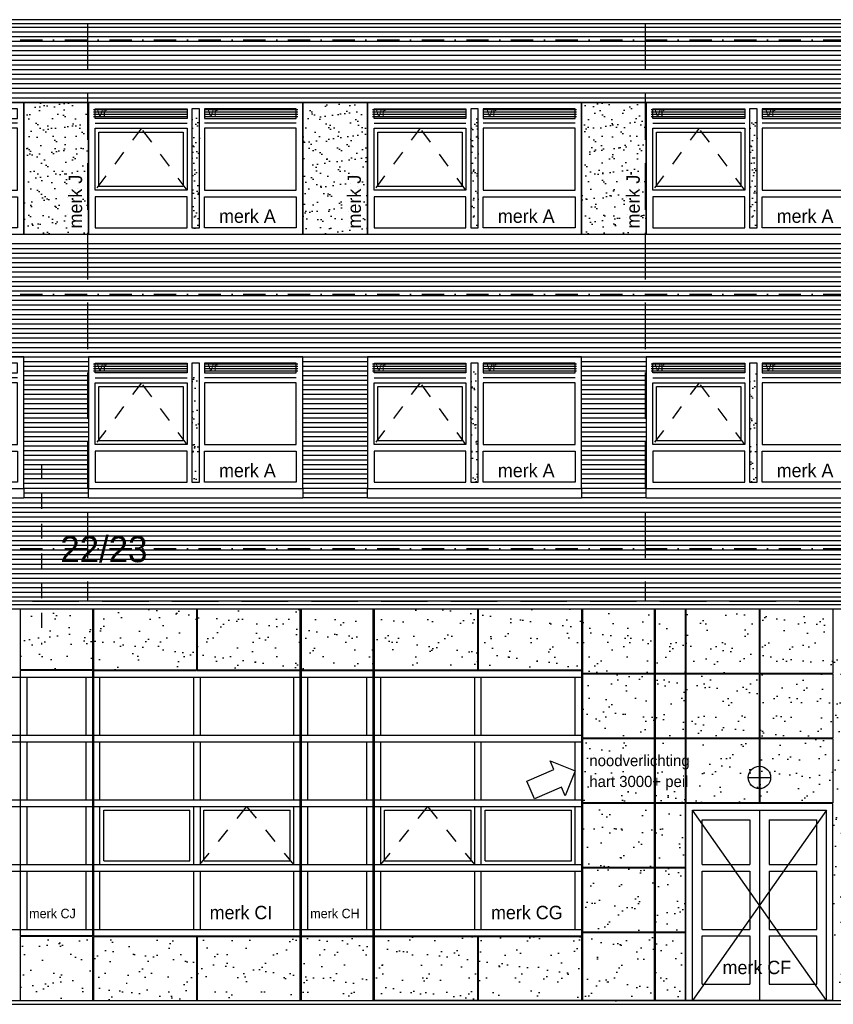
# Model space of a CAD drawing. Extents: x 0 to 140000, y 0 to 84100.
# Tile 22 of 36: x 70707 to 81650, y 43565 to 56804. Entities that reach past the tile are written whole.
import ezdxf
from ezdxf.enums import TextEntityAlignment as Align

# ---------------------------------------------------------------- set-up
doc = ezdxf.new("R2010")
doc.units = 0
doc.header["$LTSCALE"] = 100
doc.header["$MEASUREMENT"] = 0
for name, pattern in [('B0201', [50, 31.25, -6.25, 6.25, -6.25]), ('B0701', [9.375, 6.25, -3.125]), ('DASHDOTX2', [2, 1, -0.5, 0, -0.5]), ('TEGELS', [4, 2, -2])]:
    doc.linetypes.add(name, pattern=pattern)
doc.layers.get('0').update_dxf_attribs({"linetype": 'CONTINUOUS'})
for name, color, linetype in [('AA31----_BUITENKOZ', 7, 'CONTINUOUS'), ('AL$0A---_WIJZIGINGEN', 2, 'CONTINUOUS'), ('AL$7A---_STRAMIEN', 42, 'B0201'), ('AL11----_GRONDWERK', 4, 'CONTINUOUS'), ('AL21----_BUITENWAND', 2, 'CONTINUOUS'), ('AL31----_BUITENKOZ', 7, 'CONTINUOUS'), ('AL31----_BUITENKOZIJ', 7, 'CONTINUOUS'), ('AL47----_DAKAFW', 1, 'CONTINUOUS'), ('AT$0A---_WIJZIGINGEN', 7, 'CONTINUOUS'), ('AT$1A---_ALGEMEEN', 1, 'CONTINUOUS'), ('AT$1A---_TEKST', 2, 'CONTINUOUS'), ('DETAILS', 4, 'TEGELS'), ('DLLATATIE', 3, 'B0701'), ('NOODVERLICHTING', 2, 'CONTINUOUS'), ('VENTILATIE', 1, 'CONTINUOUS')]:
    doc.layers.add(name, color=color, linetype=linetype)
doc.styles.add('00_100', font='B-GBP.shx', dxfattribs={"height": 120})
doc.styles.add('01_100', font='B-GBP.shx', dxfattribs={"height": 180})
doc.styles.add('02_100', font='B-GBP.shx', dxfattribs={"height": 250})
doc.styles.add('03_100', font='B-GBP.shx', dxfattribs={"height": 350})
doc.styles.add('03_AT', font='B-GBP')
pattern_1 = [(37.5, (26230.87, -28493.82), (-7.6852, 235.0725), [0, -185.44, 0, -207.4, 0, -198.25]), (7.5, (26230.87, -28493.82), (215.9128, 344.3018), [0, -100.04, 0, -167.14, 0, -64.05]), (327.5, (26080.8, -28493.82), (379.9253, 0.6904), [0, -61, 0, -219.6, 0, -286.7]), (317.5, (26080.8, -28493.82), (366.7474, 107.0764), [0, -30.5, 0, -143.96, 0, -164.7])]
pattern_2 = [(37.5, (22480.87, -28493.82), (-7.6852, 235.0725), [0, -185.44, 0, -207.4, 0, -198.25]), (7.5, (22480.87, -28493.82), (215.9128, 344.3018), [0, -100.04, 0, -167.14, 0, -64.05]), (327.5, (22330.8, -28493.82), (379.9253, 0.6904), [0, -61, 0, -219.6, 0, -286.7]), (317.5, (22330.8, -28493.82), (366.7474, 107.0764), [0, -30.5, 0, -143.96, 0, -164.7])]
pattern_3 = [(37.5, (18730.87, -28493.82), (-7.6852, 235.0725), [0, -185.44, 0, -207.4, 0, -198.25]), (7.5, (18730.87, -28493.82), (215.9128, 344.3018), [0, -100.04, 0, -167.14, 0, -64.05]), (327.5, (18580.8, -28493.82), (379.9253, 0.6904), [0, -61, 0, -219.6, 0, -286.7]), (317.5, (18580.8, -28493.82), (366.7474, 107.0764), [0, -30.5, 0, -143.96, 0, -164.7])]
pattern_4 = [(37.5, (0, -1246.27), (-12.5987, 385.3648), [0, -304, 0, -340, 0, -325]), (7.5, (0, -1246.27), (353.9553, 564.4292), [0, -164, 0, -274, 0, -105]), (327.5, (-246, -1246.27), (622.8284, 1.1318), [0, -100, 0, -360, 0, -470]), (317.5, (-246, -1246.27), (601.2253, 175.535), [0, -50, 0, -236, 0, -270])]

# ---------------------------------------------------------------- blocks, each defined once
blk = doc.blocks.new('PH31-001')
at = {"layer": 'AL31----_BUITENKOZ'}
h = blk.add_hatch(dxfattribs=at)
h.set_pattern_fill('AR-SAND', color=256, scale=122, style=0)
h.set_pattern_definition([(37.5, (-52903.8, -82412.16), (-7.6852, 235.0725), [0, -185.44, 0, -207.4, 0, -198.25]), (7.5, (-52903.8, -82412.16), (215.9128, 344.3018), [0, -100.04, 0, -167.14, 0, -64.05]), (327.5, (-53053.86, -82412.16), (379.9253, 0.6904), [0, -61, 0, -219.6, 0, -286.7]), (317.5, (-53053.86, -82412.16), (366.7474, 107.0764), [0, -30.5, 0, -143.96, 0, -164.7])])
h.paths.add_polyline_path([(1490, 1580), (1390, 1580), (1390, 67), (1490, 67)])
for p, q in [((88, 1492), (1323, 1492)), ((2792, 1492), (1557, 1492)), ((0, 0), (0, 0)), ((0, 0), (0, 0))]:
    blk.add_line(p, q, dxfattribs=at)
at = {"layer": 'AL31----_BUITENKOZ', "color": 1, "linetype": 'TEGELS'}
for p, q in [((709, 1425), (88, 593)), ((1323, 593), (709, 1425))]:
    blk.add_line(p, q, dxfattribs=at)
at = {"layer": 'AL31----_BUITENKOZ'}
for points in [[(2880, 0), (2880, 1774), (0, 1774), (0, 1774), (0, 0)], [(88, 1559), (88, 1686), (1323, 1686), (1323, 1559)], [(1490, 1686), (1390, 1686), (1390, 88), (1490, 88)], [(2792, 1559), (2792, 1686), (1557, 1686), (1557, 1559)], [(88, 593), (88, 1425), (1323, 1425), (1323, 593)], [(2792, 593), (2792, 1425), (1557, 1425), (1557, 593)], [(88, 505), (88, 88), (1323, 88), (1323, 505)], [(2792, 505), (2792, 88), (1557, 88), (1557, 505)]]:
    blk.add_lwpolyline(points, close=True, dxfattribs=at)
at = {"layer": 'AL31----_BUITENKOZ', "color": 1}
blk.add_lwpolyline([(138, 643), (138, 1375), (1273, 1375), (1273, 643)], close=True, dxfattribs=at)
at = {"layer": 'AT$1A---_TEKST', "style": '01_100'}
blk.add_text('merk A', height=180, dxfattribs=at).set_placement((1754, 154))
blk = doc.blocks.new('PH31-020')
at = {"layer": 'AL31----_BUITENKOZIJ'}
blk.add_lwpolyline([(-2880, 0), (0, 0), (0, -127), (-2880, -127)], close=True, dxfattribs=at)
blk = doc.blocks.new('PH31-021')
at = {"layer": 'AL31----_BUITENKOZIJ'}
blk.add_lwpolyline([(0, 0), (14130, 0), (14130, -127), (0, -127)], close=True, dxfattribs=at)
blk = doc.blocks.new('PH00-002')
at = {"layer": 'AA31----_BUITENKOZ'}
h = blk.add_hatch(dxfattribs=at)
h.set_pattern_fill('AR-SAND', color=256, scale=122, style=0)
h.set_pattern_definition([(37.5, (-19824.08, -53610.47), (-7.6852, 235.0725), [0, -185.44, 0, -207.4, 0, -198.25]), (7.5, (-19824.08, -53610.47), (215.9128, 344.3018), [0, -100.04, 0, -167.14, 0, -64.05]), (327.5, (-19974.14, -53610.47), (379.9253, 0.6904), [0, -61, 0, -219.6, 0, -286.7]), (317.5, (-19974.14, -53610.47), (366.7474, 107.0764), [0, -30.5, 0, -143.96, 0, -164.7])])
h.paths.add_polyline_path([(0, 1774), (-870, 1774), (-870, 0), (0, 0)])
h.paths.add_polyline_path([(-43, 33), (-43, 1023), (-313, 1023), (-313, 33)], flags=24)
at = {"layer": 'AL31----_BUITENKOZ', "color": 42}
blk.add_lwpolyline([(-870, 0), (0, 0), (0, 1774), (-870, 1774)], close=True, dxfattribs=at)
at = {"layer": 'AT$1A---_TEKST', "color": 1, "style": '01_100'}
blk.add_text('merk J', height=180, rotation=90, dxfattribs=at).set_placement((-88, 78))
blk = doc.blocks.new('AS00S005')
at = {"layer": 'AL$0A---_WIJZIGINGEN'}
blk.add_lwpolyline([(0, 0), (-5.12, -5.12), (-5.12, -2.56), (-13.06, -2.56), (-13.06, 2.56), (-5.12, 2.56), (-5.12, 5.12)], close=True, dxfattribs=at)
at = {"layer": 'AT$0A---_WIJZIGINGEN', "color": 3, "style": '03_AT'}
blk.add_attdef('NUMMER', text='', height=3.5, dxfattribs=at).set_placement((-8.98, -0.06), align=Align.MIDDLE)

msp = doc.modelspace()

# ---------------------------------------------------------------- hatches: boundary and pattern name
at = {"layer": 'AA31----_BUITENKOZ'}
h = msp.add_hatch(dxfattribs=at)
h.set_pattern_fill('AR-SAND', color=256, scale=122, style=0)
h.set_pattern_definition(pattern_3)
h.paths.add_polyline_path([(73124.7, 55498), (73024.7, 55498), (73024.7, 53985.3), (73124.7, 53985.3)])
h = msp.add_hatch(dxfattribs=at)
h.set_pattern_fill('AR-SAND', color=256, scale=122, style=0)
h.set_pattern_definition(pattern_2)
h.paths.add_polyline_path([(76874.7, 55498), (76774.7, 55498), (76774.7, 53985.3), (76874.7, 53985.3)])
h = msp.add_hatch(dxfattribs=at)
h.set_pattern_fill('AR-SAND', color=256, scale=122, style=0)
h.set_pattern_definition(pattern_1)
h.paths.add_polyline_path([(80624.7, 55498), (80524.7, 55498), (80524.7, 53985.3), (80624.7, 53985.3)])
h = msp.add_hatch(dxfattribs=at)
h.set_pattern_fill('AR-SAND', color=256, scale=122, style=0)
h.set_pattern_definition(pattern_3)
h.paths.add_polyline_path([(73124.7, 52078), (73024.7, 52078), (73024.7, 50565.3), (73124.7, 50565.3)])
h = msp.add_hatch(dxfattribs=at)
h.set_pattern_fill('AR-SAND', color=256, scale=122, style=0)
h.set_pattern_definition(pattern_2)
h.paths.add_polyline_path([(76874.7, 52078), (76774.7, 52078), (76774.7, 50565.3), (76874.7, 50565.3)])
h = msp.add_hatch(dxfattribs=at)
h.set_pattern_fill('AR-SAND', color=256, scale=122, style=0)
h.set_pattern_definition(pattern_1)
h.paths.add_polyline_path([(80624.7, 52078), (80524.7, 52078), (80524.7, 50565.3), (80624.7, 50565.3)])
h = msp.add_hatch(dxfattribs=at)
h.set_pattern_fill('AR-SAND', color=256, scale=200, style=0)
h.set_pattern_definition(pattern_4)
h.paths.add_polyline_path([(70714.9, 48879), (70714.9, 48063), (71684.4, 48063), (71684.4, 48879)])
h = msp.add_hatch(dxfattribs=at)
h.set_pattern_fill('AR-SAND', color=256, scale=200, style=0)
h.set_pattern_definition([(142.5, (142399.33, -1246.27), (12.5987, 385.3648), [0, -304, 0, -340, 0, -325]), (172.5, (142399.33, -1246.27), (-353.9553, 564.4292), [0, -164, 0, -274, 0, -105]), (212.5, (142645.33, -1246.27), (-622.8284, 1.1318), [0, -100, 0, -360, 0, -470]), (222.5, (142645.33, -1246.27), (-601.2253, 175.535), [0, -50, 0, -236, 0, -270])])
h.paths.add_polyline_path([(76877.3, 48065), (76877.3, 48884), (78266.4, 48884), (78266.4, 48065)])
h.paths.add_polyline_path([(75478.2, 48065), (75478.2, 48884), (76867.3, 48884), (76867.3, 48065)])
h.paths.add_polyline_path([(74496.2, 48055), (74496.2, 48884), (75463, 48884), (75463, 48055)])
h.paths.add_polyline_path([(73095.3, 48055), (73095.3, 48884), (74481.2, 48884), (74481.2, 48055)])
h.paths.add_polyline_path([(71699.5, 48055), (71699.5, 48884), (73085.3, 48884), (73085.3, 48055)])
h.paths.add_polyline_path([(76877.3, 43615), (76877.3, 44475), (78266.4, 44475), (78266.4, 43615)])
h.paths.add_polyline_path([(75478.2, 43615), (75478.2, 44475), (76867.3, 44475), (76867.3, 43615)])
h.paths.add_polyline_path([(75463, 43615), (74496.2, 43615), (74496.2, 44475), (75463, 44475)])
h.paths.add_polyline_path([(74481.2, 44475), (74481.2, 43615), (73095.3, 43615), (73095.3, 44475)])
h.paths.add_polyline_path([(73085.3, 44475), (73085.3, 43615), (71699.5, 43615), (71699.5, 44475)])
h = msp.add_hatch(dxfattribs=at)
h.set_pattern_fill('AR-SAND', color=256, scale=200, style=0)
h.set_pattern_definition([(142.5, (142399.33, -1296.27), (12.5987, 385.3648), [0, -304, 0, -340, 0, -325]), (172.5, (142399.33, -1296.27), (-353.9553, 564.4292), [0, -164, 0, -274, 0, -105]), (212.5, (142645.33, -1296.27), (-622.8284, 1.1318), [0, -100, 0, -360, 0, -470]), (222.5, (142645.33, -1296.27), (-601.2253, 175.535), [0, -50, 0, -236, 0, -270])])
h.paths.add_polyline_path([(82072.6, 48834), (83014.6, 48834), (83014.6, 47965), (82072.6, 47965)])
h.paths.add_polyline_path([(81654.7, 48834), (82057.3, 48834), (82057.3, 47965), (81654.7, 47965)])
h.paths.add_polyline_path([(80661.1, 48834), (81644.8, 48834), (81644.8, 47965), (80661.1, 47965)])
h.paths.add_polyline_path([(79667.4, 48834), (80651.2, 48834), (80651.2, 47965), (79667.4, 47965)])
h.paths.add_polyline_path([(79255, 48834), (79657.6, 48834), (79657.6, 47965), (79255, 47965)])
h.paths.add_polyline_path([(78281.5, 48834), (79239.6, 48834), (79239.6, 47965), (78281.5, 47965)])
h.paths.add_polyline_path([(78281.5, 47955), (79239.6, 47955), (79239.6, 47095), (78281.5, 47095)])
h.paths.add_polyline_path([(79255, 47955), (79657.6, 47955), (79657.6, 47095), (79255, 47095)])
h.paths.add_polyline_path([(79667.4, 47955), (80651.2, 47955), (80651.2, 47095), (79667.4, 47095)])
h.paths.add_polyline_path([(80661.1, 47955), (81644.8, 47955), (81644.8, 47095), (80661.1, 47095)])
h.paths.add_polyline_path([(81654.7, 47955), (82057.3, 47955), (82057.3, 47095), (81654.7, 47095)])
h.paths.add_polyline_path([(82072.6, 47955), (83014.6, 47955), (83014.6, 47095), (82072.6, 47095)])
h.paths.add_polyline_path([(82072.6, 47085), (83014.6, 47085), (83014.6, 46225), (82072.6, 46225)])
h.paths.add_polyline_path([(81654.7, 47085), (82057.3, 47085), (82057.3, 46225), (81654.7, 46225)])
h.paths.add_polyline_path([(80661.1, 47085), (81644.8, 47085), (81644.8, 46275), (80661.1, 46275)])
h.paths.add_polyline_path([(79667.4, 47085), (80651.2, 47085), (80651.2, 46275), (79667.4, 46275)])
h.paths.add_polyline_path([(79255, 47085), (79657.6, 47085), (79657.6, 46225), (79255, 46225)])
h.paths.add_polyline_path([(78281.5, 47085), (79239.6, 47085), (79239.6, 46225), (78281.5, 46225)])
h.paths.add_polyline_path([(78281.5, 46215), (79239.6, 46215), (79239.6, 45355), (78281.5, 45355)])
h.paths.add_polyline_path([(79255, 46215), (79657.6, 46215), (79657.6, 45355), (79255, 45355)])
h.paths.add_polyline_path([(81654.7, 46215), (82057.3, 46215), (82057.3, 45355), (81654.7, 45355)])
h.paths.add_polyline_path([(82072.6, 46215), (83014.6, 46215), (83014.6, 45355), (82072.6, 45355)])
h.paths.add_polyline_path([(82072.6, 45345), (83014.6, 45345), (83014.6, 44485), (82072.6, 44485)])
h.paths.add_polyline_path([(81654.7, 45345), (82057.3, 45345), (82057.3, 44485), (81654.7, 44485)])
h.paths.add_polyline_path([(79255, 45345), (79657.6, 45345), (79657.6, 44485), (79255, 44485)])
h.paths.add_polyline_path([(78281.5, 45345), (79239.6, 45345), (79239.6, 44485), (78281.5, 44485)])
h.paths.add_polyline_path([(78281.5, 44475), (79239.6, 44475), (79239.6, 43565), (78281.5, 43565)])
h.paths.add_polyline_path([(79255, 44475), (79657.6, 44475), (79657.6, 43565), (79255, 43565)])
h.paths.add_polyline_path([(81654.7, 44475), (82057.3, 44475), (82057.3, 43565), (81654.7, 43565)])
h.paths.add_polyline_path([(82072.6, 44475), (83014.6, 44475), (83014.6, 43565), (82072.6, 43565)])
h = msp.add_hatch(dxfattribs=at)
h.set_pattern_fill('AR-SAND', color=256, scale=200, style=0)
h.set_pattern_definition(pattern_4)
h.paths.add_polyline_path([(71684.4, 43615), (71684.4, 44475), (70714.9, 44475), (70714.9, 43615)])
at = {"layer": 'VENTILATIE'}
h = msp.add_hatch(dxfattribs=at)
h.set_pattern_fill('LINE', color=256, scale=250, style=0)
h.set_pattern_definition([(0, (33450.078, -1059.64), (0, 31.25), [])])
h.paths.add_polyline_path([(72957.7, 55481.7), (72957.7, 55608.7), (71701.7, 55608.7), (71701.7, 55481.7)])
h = msp.add_hatch(dxfattribs=at)
h.set_pattern_fill('LINE', color=256, scale=250, style=0)
h.set_pattern_definition([(0, (34940.078, -1059.64), (0, 31.25), [])])
h.paths.add_polyline_path([(74447.7, 55481.7), (74447.7, 55608.7), (73191.7, 55608.7), (73191.7, 55481.7)])
h = msp.add_hatch(dxfattribs=at)
h.set_pattern_fill('LINE', color=256, scale=250, style=0)
h.set_pattern_definition([(0, (37200.078, -1059.64), (0, 31.25), [])])
h.paths.add_polyline_path([(76707.7, 55481.7), (76707.7, 55608.7), (75451.7, 55608.7), (75451.7, 55481.7)])
h = msp.add_hatch(dxfattribs=at)
h.set_pattern_fill('LINE', color=256, scale=250, style=0)
h.set_pattern_definition([(0, (38690.078, -1059.64), (0, 31.25), [])])
h.paths.add_polyline_path([(78197.7, 55481.7), (78197.7, 55608.7), (76941.7, 55608.7), (76941.7, 55481.7)])
h = msp.add_hatch(dxfattribs=at)
h.set_pattern_fill('LINE', color=256, scale=250, style=0)
h.set_pattern_definition([(0, (40950.078, -1059.64), (0, 31.25), [])])
h.paths.add_polyline_path([(80457.7, 55481.7), (80457.7, 55608.7), (79201.7, 55608.7), (79201.7, 55481.7)])
h = msp.add_hatch(dxfattribs=at)
h.set_pattern_fill('LINE', color=256, scale=250, style=0)
h.set_pattern_definition([(0, (42440.078, -1059.64), (0, 31.25), [])])
h.paths.add_polyline_path([(81947.7, 55481.7), (81947.7, 55608.7), (80691.7, 55608.7), (80691.7, 55481.7)])
h = msp.add_hatch(dxfattribs=at)
h.set_pattern_fill('LINE', color=256, scale=250, style=0)
h.set_pattern_definition([(0, (33450.078, -4479.64), (0, 31.25), [])])
h.paths.add_polyline_path([(72957.7, 52061.7), (72957.7, 52188.7), (71701.7, 52188.7), (71701.7, 52061.7)])
h = msp.add_hatch(dxfattribs=at)
h.set_pattern_fill('LINE', color=256, scale=250, style=0)
h.set_pattern_definition([(0, (34940.078, -4479.64), (0, 31.25), [])])
h.paths.add_polyline_path([(74447.7, 52061.7), (74447.7, 52188.7), (73191.7, 52188.7), (73191.7, 52061.7)])
h = msp.add_hatch(dxfattribs=at)
h.set_pattern_fill('LINE', color=256, scale=250, style=0)
h.set_pattern_definition([(0, (37200.078, -4479.64), (0, 31.25), [])])
h.paths.add_polyline_path([(76707.7, 52061.7), (76707.7, 52188.7), (75451.7, 52188.7), (75451.7, 52061.7)])
h = msp.add_hatch(dxfattribs=at)
h.set_pattern_fill('LINE', color=256, scale=250, style=0)
h.set_pattern_definition([(0, (38690.078, -4479.64), (0, 31.25), [])])
h.paths.add_polyline_path([(78197.7, 52061.7), (78197.7, 52188.7), (76941.7, 52188.7), (76941.7, 52061.7)])
h = msp.add_hatch(dxfattribs=at)
h.set_pattern_fill('LINE', color=256, scale=250, style=0)
h.set_pattern_definition([(0, (40950.078, -4479.64), (0, 31.25), [])])
h.paths.add_polyline_path([(80457.7, 52061.7), (80457.7, 52188.7), (79201.7, 52188.7), (79201.7, 52061.7)])
h = msp.add_hatch(dxfattribs=at)
h.set_pattern_fill('LINE', color=256, scale=250, style=0)
h.set_pattern_definition([(0, (42440.078, -4479.64), (0, 31.25), [])])
h.paths.add_polyline_path([(81947.7, 52061.7), (81947.7, 52188.7), (80691.7, 52188.7), (80691.7, 52061.7)])

# ---------------------------------------------------------------- linework, layer by layer
at = {"layer": 'AL$7A---_STRAMIEN', "color": 1, "linetype": 'DASHDOTX2', "ltscale": 3}
for p, q in [((10103.3, 56535), (130931.1, 56535)), ((10103.3, 53115), (130931.1, 53115)), ((10103.3, 49695), (130931.1, 49695)), ((10345.3, 43615), (112449.7, 43615))]:
    msp.add_line(p, q, dxfattribs=at)
at = {"layer": 'AL11----_GRONDWERK'}
msp.add_line((1000, 43565), (139000, 43565), dxfattribs=at)
at = {"layer": 'AL21----_BUITENWAND', "color": 42}
for p, q in [((14629.7, 56705), (127769.7, 56705)), ((14629.7, 56641.7), (127769.7, 56641.7)), ((14629.7, 56578.3), (127769.7, 56578.3)), ((14629.7, 56515), (127769.7, 56515)), ((14629.7, 56451.7), (127769.7, 56451.7)), ((14629.7, 56388.3), (127769.7, 56388.3)), ((14629.7, 56325), (127769.7, 56325)), ((14629.7, 56261.7), (127769.7, 56261.7)), ((14629.7, 56198.3), (127769.7, 56198.3)), ((14629.7, 56135), (127769.7, 56135)), ((14629.7, 56071.7), (127769.7, 56071.7)), ((14629.7, 56008.3), (127769.7, 56008.3)), ((14629.7, 55945), (127769.7, 55945)), ((14629.7, 55881.7), (127769.7, 55881.7)), ((14629.7, 55818.3), (127769.7, 55818.3)), ((14629.7, 55755), (127769.7, 55755)), ((22014.7, 53728.3), (127769.7, 53728.3)), ((22014.7, 53665), (127769.7, 53665)), ((22014.7, 53601.7), (127769.7, 53601.7)), ((22014.7, 53538.3), (127769.7, 53538.3)), ((22014.7, 53475), (127769.7, 53475)), ((22014.7, 53411.7), (127769.7, 53411.7)), ((22014.7, 53348.3), (127769.7, 53348.3)), ((22014.7, 53285), (127769.7, 53285)), ((22014.7, 53221.7), (127769.7, 53221.7)), ((22014.7, 53158.3), (127769.7, 53158.3)), ((22014.7, 53095), (127769.7, 53095)), ((22014.7, 53031.7), (127769.7, 53031.7)), ((22014.7, 52968.3), (127769.7, 52968.3)), ((22014.7, 52905), (127769.7, 52905)), ((22014.7, 52841.7), (127769.7, 52841.7)), ((22014.7, 52778.3), (127769.7, 52778.3)), ((22014.7, 52715), (127769.7, 52715)), ((22014.7, 52651.7), (127769.7, 52651.7)), ((22014.7, 52588.3), (127769.7, 52588.3)), ((22014.7, 52525), (127769.7, 52525)), ((22014.7, 52461.7), (127769.7, 52461.7)), ((22014.7, 52398.3), (127769.7, 52398.3)), ((22014.7, 52335), (127769.7, 52335)), ((22014.7, 52271.7), (127769.7, 52271.7)), ((70764.7, 52208), (71634.7, 52208)), ((74514.7, 52208), (75384.7, 52208)), ((78264.7, 52208), (79134.7, 52208)), ((70764.7, 52145), (71634.7, 52145)), ((70764.7, 52082), (71634.7, 52082)), ((74514.7, 52145), (75384.7, 52145)), ((74514.7, 52082), (75384.7, 52082)), ((78264.7, 52145), (79134.7, 52145)), ((78264.7, 52082), (79134.7, 52082)), ((70764.7, 52019), (71634.7, 52019)), ((70764.7, 51956), (71634.7, 51956)), ((74514.7, 52019), (75384.7, 52019)), ((74514.7, 51956), (75384.7, 51956)), ((78264.7, 52019), (79134.7, 52019)), ((78264.7, 51956), (79134.7, 51956)), ((70764.7, 51893), (71634.7, 51893)), ((70764.7, 51830), (71634.7, 51830)), ((70764.7, 51767), (71634.7, 51767)), ((74514.7, 51893), (75384.7, 51893)), ((74514.7, 51830), (75384.7, 51830)), ((74514.7, 51767), (75384.7, 51767)), ((78264.7, 51893), (79134.7, 51893)), ((78264.7, 51830), (79134.7, 51830)), ((78264.7, 51767), (79134.7, 51767)), ((70764.7, 51704), (71634.7, 51704)), ((70764.7, 51641), (71634.7, 51641)), ((74514.7, 51704), (75384.7, 51704)), ((74514.7, 51641), (75384.7, 51641)), ((78264.7, 51704), (79134.7, 51704)), ((78264.7, 51641), (79134.7, 51641)), ((70764.7, 51578), (71634.7, 51578)), ((70764.7, 51515), (71634.7, 51515)), ((74514.7, 51578), (75384.7, 51578)), ((74514.7, 51515), (75384.7, 51515)), ((78264.7, 51578), (79134.7, 51578)), ((78264.7, 51515), (79134.7, 51515)), ((70764.7, 51452), (71634.7, 51452)), ((70764.7, 51389), (71634.7, 51389)), ((74514.7, 51452), (75384.7, 51452)), ((74514.7, 51389), (75384.7, 51389)), ((78264.7, 51452), (79134.7, 51452)), ((78264.7, 51389), (79134.7, 51389)), ((70764.7, 51326), (71634.7, 51326)), ((70764.7, 51263), (71634.7, 51263)), ((74514.7, 51326), (75384.7, 51326)), ((74514.7, 51263), (75384.7, 51263)), ((78264.7, 51326), (79134.7, 51326)), ((78264.7, 51263), (79134.7, 51263)), ((70764.7, 51200), (71634.7, 51200)), ((70764.7, 51137), (71634.7, 51137)), ((74514.7, 51200), (75384.7, 51200)), ((74514.7, 51137), (75384.7, 51137)), ((78264.7, 51200), (79134.7, 51200)), ((78264.7, 51137), (79134.7, 51137)), ((70764.7, 51074), (71634.7, 51074)), ((70764.7, 51011), (71634.7, 51011)), ((74514.7, 51074), (75384.7, 51074)), ((74514.7, 51011), (75384.7, 51011)), ((78264.7, 51074), (79134.7, 51074)), ((78264.7, 51011), (79134.7, 51011)), ((70764.7, 50948), (71634.7, 50948)), ((70764.7, 50885), (71634.7, 50885)), ((74514.7, 50948), (75384.7, 50948)), ((74514.7, 50885), (75384.7, 50885)), ((78264.7, 50948), (79134.7, 50948)), ((78264.7, 50885), (79134.7, 50885)), ((70764.7, 50822), (71634.7, 50822)), ((70764.7, 50759), (71634.7, 50759)), ((74514.7, 50822), (75384.7, 50822)), ((74514.7, 50759), (75384.7, 50759)), ((78264.7, 50822), (79134.7, 50822)), ((78264.7, 50759), (79134.7, 50759)), ((70764.7, 50696), (71634.7, 50696)), ((70764.7, 50633), (71634.7, 50633)), ((74514.7, 50696), (75384.7, 50696)), ((74514.7, 50633), (75384.7, 50633)), ((78264.7, 50696), (79134.7, 50696)), ((78264.7, 50633), (79134.7, 50633)), ((70764.7, 50570), (71634.7, 50570)), ((70764.7, 50507), (71634.7, 50507)), ((70764.7, 50444), (71634.7, 50444)), ((74514.7, 50570), (75384.7, 50570)), ((74514.7, 50507), (75384.7, 50507)), ((74514.7, 50444), (75384.7, 50444)), ((78264.7, 50570), (79134.7, 50570)), ((78264.7, 50507), (79134.7, 50507)), ((78264.7, 50444), (79134.7, 50444)), ((14629.7, 50308.3), (127769.7, 50308.3)), ((70764.7, 50381), (71634.7, 50381)), ((74514.7, 50381), (75384.7, 50381)), ((78264.7, 50381), (79134.7, 50381)), ((14629.7, 50245), (127769.7, 50245)), ((14629.7, 50181.7), (127769.7, 50181.7)), ((14629.7, 50118.3), (127769.7, 50118.3)), ((14629.7, 50055), (127769.7, 50055)), ((14629.7, 49991.7), (127769.7, 49991.7)), ((14629.7, 49928.3), (127769.7, 49928.3)), ((14629.7, 49865), (127769.7, 49865)), ((14629.7, 49801.7), (127769.7, 49801.7)), ((14629.7, 49738.3), (127769.7, 49738.3)), ((14629.7, 49675), (127769.7, 49675)), ((14629.7, 49611.7), (127769.7, 49611.7)), ((14629.7, 49548.3), (127769.7, 49548.3)), ((14629.7, 49485), (127769.7, 49485)), ((14629.7, 49421.7), (127769.7, 49421.7)), ((14629.7, 49358.3), (127769.7, 49358.3)), ((14629.7, 49295), (127769.7, 49295)), ((14629.7, 49231.7), (127769.7, 49231.7)), ((14629.7, 49168.3), (127769.7, 49168.3)), ((14629.7, 49105), (127769.7, 49105)), ((14629.7, 49041.7), (127769.7, 49041.7))]:
    msp.add_line(p, q, dxfattribs=at)
at = {"layer": 'AL21----_BUITENWAND'}
msp.add_line((37884.7, 48991), (104514.7, 48991), dxfattribs=at)
at = {"layer": 'AL31----_BUITENKOZ'}
for p, q in [((67884.7, 55692), (82014.7, 55692)), ((52672.8, 48939), (89699.3, 48939)), ((52672.8, 48884), (89699.3, 48884)), ((70714.9, 48884), (70714.9, 48063)), ((71684.4, 48884), (71684.4, 48063)), ((71699.5, 48884), (71699.5, 44485)), ((73085.3, 48884), (73085.3, 48053)), ((73095.3, 48884), (73095.3, 48053)), ((74481.2, 43615), (74481.2, 48884)), ((74496.2, 43615), (74496.2, 48884)), ((75463, 43615), (75463, 48884)), ((75478.2, 43615), (75478.2, 48884)), ((76867.3, 48063), (76867.3, 48884)), ((76877.3, 48063), (76877.3, 48884)), ((78266.4, 43615), (78266.4, 48884)), ((78281.5, 47143), (78281.5, 48884)), ((79239.6, 48884), (79239.6, 48015)), ((79255, 48884), (79255, 48015)), ((79657.6, 48884), (79657.6, 48015)), ((79667.4, 48884), (79667.4, 48015)), ((80651.2, 48884), (80651.2, 48015)), ((80661.1, 48884), (80661.1, 48015)), ((81644.8, 48884), (81644.8, 48015)), ((71684.4, 48063), (70714.9, 48063)), ((71699.5, 48063), (73085.3, 48063)), ((73095.3, 48063), (74481.2, 48063)), ((74496.2, 48063), (75463, 48063)), ((75478.2, 48063), (78266.4, 48063)), ((71684.4, 48053), (70714.9, 48053)), ((70714.9, 48053), (70714.9, 44485)), ((70802.9, 47965), (70802.9, 47183)), ((71596.4, 47965), (71596.4, 47183)), ((71684.4, 48053), (71684.4, 44485)), ((71699.5, 48053), (73085.3, 48053)), ((71787.4, 47183), (71787.4, 47965)), ((73046.4, 47965), (73046.4, 47183)), ((73095.3, 48053), (74481.2, 48053)), ((73134.3, 47965), (73134.3, 47183)), ((74393.3, 47183), (74393.3, 47965)), ((74496.2, 48053), (75463, 48053)), ((74584, 47183), (74584, 47965)), ((75375.3, 47183), (75375.3, 47965)), ((75478.2, 48053), (78266.4, 48053)), ((75565.6, 47183), (75565.6, 47965)), ((76828.5, 47183), (76828.5, 47965)), ((76916, 47183), (76916, 47965)), ((78178.9, 47183), (78178.9, 47965)), ((79657.6, 48015), (78281.5, 48015)), ((79657.6, 48005), (78281.5, 48005)), ((79239.6, 48005), (79239.6, 47143)), ((79255, 48005), (79255, 47143)), ((79657.6, 48005), (79657.6, 47143)), ((80651.2, 48015), (79660.5, 48015)), ((80651.2, 48005), (79660.5, 48005)), ((79667.4, 48005), (79667.4, 47143)), ((80651.2, 48005), (80651.2, 47143)), ((81644.8, 48015), (80661.1, 48015)), ((81644.8, 48005), (80661.1, 48005)), ((80661.1, 48005), (80661.1, 47143)), ((81644.8, 48005), (81644.8, 47143)), ((79657.6, 47143), (78281.5, 47143)), ((79657.6, 47135), (78281.5, 47135)), ((78281.5, 43615), (78281.5, 47135)), ((79239.6, 47135), (79239.6, 46273)), ((79255, 47135), (79255, 46273)), ((79657.6, 47135), (79657.6, 46273)), ((80651.2, 47143), (79660.5, 47143)), ((80651.2, 47135), (79660.5, 47135)), ((79667.4, 47135), (79667.4, 46273)), ((80651.2, 47135), (80651.2, 46273)), ((81644.8, 47143), (80661.1, 47143)), ((81644.8, 47135), (80661.1, 47135)), ((80661.1, 47135), (80661.1, 46273)), ((81644.8, 47135), (81644.8, 46273)), ((70802.9, 47095), (70802.9, 46313)), ((71596.4, 47095), (71596.4, 46313)), ((71787.4, 46313), (71787.4, 47095)), ((73046.4, 47095), (73046.4, 46313)), ((73134.3, 47095), (73134.3, 46313)), ((74393.3, 46313), (74393.3, 47095)), ((74584, 46313), (74584, 47095)), ((75375.3, 46313), (75375.3, 47095)), ((75565.6, 46313), (75565.6, 47095)), ((76828.5, 46313), (76828.5, 47095)), ((76916, 46313), (76916, 47095)), ((78178.9, 46313), (78178.9, 47095)), ((70802.9, 46225), (70802.9, 45443)), ((71596.4, 46225), (71596.4, 45443)), ((71787.4, 45443), (71787.4, 46225)), ((73046.4, 46225), (73046.4, 45443)), ((73134.3, 46225), (73134.3, 45443)), ((74393.3, 45443), (74393.3, 46225)), ((74584, 45443), (74584, 46225)), ((75375.3, 45443), (75375.3, 46225)), ((75565.6, 45443), (75565.6, 46225)), ((76828.5, 45443), (76828.5, 46225)), ((76916, 45443), (76916, 46225)), ((78178.9, 45443), (78178.9, 46225)), ((79657.6, 46273), (78281.5, 46273)), ((79657.6, 46265), (78281.5, 46265)), ((79239.6, 46265), (79239.6, 45405)), ((79255, 46265), (79255, 45405)), ((79657.6, 46265), (79657.6, 45405)), ((81644.8, 46273), (79667.4, 46273)), ((81644.8, 46263), (79667.4, 46263)), ((79667.4, 43615), (79667.4, 46263)), ((81644.8, 43615), (81644.8, 46263)), ((79753.9, 43615), (79753.9, 46175)), ((79753.9, 46175), (81558.4, 46175)), ((80656.1, 46175), (80656.1, 43615)), ((81558.4, 43615), (81558.4, 46175)), ((79883.9, 45443), (79883.9, 46045)), ((79883.9, 46045), (80526.1, 46045)), ((80526.1, 46045), (80526.1, 45443)), ((80786.1, 46045), (81428.4, 46045)), ((80786.1, 46045), (80786.1, 45443)), ((81428.4, 45443), (81428.4, 46045)), ((79883.9, 45443), (80526.1, 45443)), ((80786.1, 45443), (81428.4, 45443)), ((70802.9, 45355), (70802.9, 44573)), ((71596.4, 45355), (71596.4, 44573)), ((71787.4, 44573), (71787.4, 45355)), ((73046.4, 45355), (73046.4, 44573)), ((73134.3, 45355), (73134.3, 44573)), ((74393.3, 44573), (74393.3, 45355)), ((74584, 44573), (74584, 45355)), ((75375.3, 44573), (75375.3, 45355)), ((75565.6, 44573), (75565.6, 45355)), ((76828.5, 44573), (76828.5, 45355)), ((76916, 44573), (76916, 45355)), ((78178.9, 44573), (78178.9, 45355)), ((79657.6, 45405), (78281.5, 45405)), ((79657.6, 45395), (78281.5, 45395)), ((79239.6, 45395), (79239.6, 44535)), ((79255, 45395), (79255, 44535)), ((79657.6, 45395), (79657.6, 44535)), ((79883.9, 44573), (79883.9, 45355)), ((79883.9, 45355), (80526.1, 45355)), ((80526.1, 45355), (80526.1, 44573)), ((80786.1, 45355), (80786.1, 44573)), ((80786.1, 45355), (81428.4, 45355)), ((81428.4, 44573), (81428.4, 45355)), ((71684.4, 44485), (70714.9, 44485)), ((71699.5, 44485), (74481.2, 44485)), ((74496.2, 44485), (75463, 44485)), ((75478.2, 44485), (78266.4, 44485)), ((79657.6, 44535), (78281.5, 44535)), ((79657.6, 44525), (78281.5, 44525)), ((79239.6, 44525), (79239.6, 43615)), ((79255, 44525), (79255, 43615)), ((79657.6, 44525), (79657.6, 43615)), ((79883.9, 44573), (80526.1, 44573)), ((79883.9, 44485), (80526.1, 44485)), ((79883.9, 43835), (79883.9, 44485)), ((80526.1, 44485), (80526.1, 43835)), ((80786.1, 44573), (81428.4, 44573)), ((80786.1, 44485), (80786.1, 43835)), ((80786.1, 44485), (81428.4, 44485)), ((81428.4, 43835), (81428.4, 44485)), ((71684.4, 44475), (70714.9, 44475)), ((70714.9, 44475), (70714.9, 43615)), ((71684.4, 44475), (71684.4, 43615)), ((71699.5, 44475), (71699.5, 43615)), ((71699.5, 44475), (73085.3, 44475)), ((73085.3, 44475), (73085.3, 43615)), ((73095.3, 44475), (73095.3, 43615)), ((73095.3, 44475), (74481.2, 44475)), ((74496.2, 44475), (75463, 44475)), ((75478.2, 44475), (78266.4, 44475)), ((76867.3, 43615), (76867.3, 44475)), ((76877.3, 43615), (76877.3, 44475)), ((79883.9, 43835), (80526.1, 43835)), ((80786.1, 43835), (81428.4, 43835)), ((66936.3, 43615), (89774.7, 43615)), ((81644.8, 43615), (75478.2, 43615))]:
    msp.add_line(p, q, dxfattribs=at)
at = {"layer": 'AL31----_BUITENKOZ', "color": 3}
for p, q in [((64132.9, 47965), (78266.4, 47965)), ((64132.9, 47183), (78266.4, 47183)), ((64132.9, 47095), (78266.4, 47095)), ((64132.9, 46313), (78266.4, 46313)), ((64132.9, 46225), (78266.4, 46225)), ((64133, 45443), (78266.4, 45443)), ((64132.9, 45355), (78266.4, 45355)), ((64132.9, 44573), (78266.4, 44573))]:
    msp.add_line(p, q, dxfattribs=at)
at = {"layer": 'AL31----_BUITENKOZ', "color": 1, "linetype": 'TEGELS'}
for p, q in [((73130.4, 45443), (73763.8, 46225)), ((74393.3, 45443), (73763.8, 46225)), ((75565.6, 45443), (76197.1, 46225)), ((76828.5, 45443), (76197.1, 46225))]:
    msp.add_line(p, q, dxfattribs=at)
at = {"layer": 'AL31----_BUITENKOZ', "color": 1}
for p, q in [((71837.4, 46175), (72996.4, 46175)), ((71837.4, 45493), (71837.4, 46175)), ((72996.4, 45493), (72996.4, 46175)), ((73184.3, 45493), (73184.3, 46175)), ((73184.3, 46175), (74343.3, 46175)), ((74343.3, 45493), (74343.3, 46175)), ((75615.6, 45493), (75615.6, 46175)), ((75615.6, 46175), (76778.5, 46175)), ((76778.5, 45493), (76778.5, 46175)), ((76966, 45493), (76966, 46175)), ((76966, 46175), (78128.9, 46175)), ((78128.9, 45493), (78128.9, 46175)), ((81558.4, 46175), (79753.9, 43615)), ((81558.4, 43615), (79753.9, 46175)), ((71837.4, 45493), (72996.4, 45493)), ((73184.3, 45493), (74343.3, 45493)), ((75615.6, 45493), (76778.5, 45493)), ((76966, 45493), (78128.9, 45493))]:
    msp.add_line(p, q, dxfattribs=at)
at = {"layer": 'AL47----_DAKAFW', "color": 2}
for p, q in [((127799.7, 56803.7), (14599.7, 56803.7)), ((127799.7, 56749.2), (14599.7, 56749.2))]:
    msp.add_line(p, q, dxfattribs=at)
at = {"layer": 'DETAILS', "color": 5}
msp.add_line((70998.9, 50827.4), (70998.9, 48403.8), dxfattribs=at)
at = {"layer": 'DLLATATIE'}
for p, q in [((71620.3, 56749.2), (71620.3, 48985.8)), ((79120.3, 56749.2), (79120.3, 48985.8)), ((14629.7, 48985.8), (127769.7, 48985.8))]:
    msp.add_line(p, q, dxfattribs=at)
at = {"layer": 'NOODVERLICHTING'}
for p, q in [((80656.1, 46765), (80656.1, 46465)), ((80506.1, 46615), (80806.1, 46615))]:
    msp.add_line(p, q, dxfattribs=at)
msp.add_circle((80656.1, 46615), 150, dxfattribs=at)

# ---------------------------------------------------------------- block references
for name, p in [('PH31-001', (67884.7, 53918.3)), ('PH31-001', (71634.7, 53918.3)), ('PH00-002', (75384.7, 53918.3)), ('PH31-001', (75384.7, 53918.3)), ('PH00-002', (79134.7, 53918.3)), ('PH31-001', (79134.7, 53918.3)), ('PH31-021', (67884.7, 53918.3)), ('PH31-001', (67884.7, 50498.3)), ('PH31-001', (71634.7, 50498.3)), ('PH31-001', (75384.7, 50498.3)), ('PH31-001', (79134.7, 50498.3)), ('PH31-020', (70764.7, 50498.3)), ('PH31-020', (74514.7, 50498.3)), ('PH31-020', (78264.7, 50498.3)), ('PH31-020', (82014.7, 50498.3))]:
    msp.add_blockref(name, p)
at = {"layer": 'AL31----_BUITENKOZIJ'}
msp.add_blockref('PH00-002', (71634.7, 53918.3), dxfattribs=at)
at = {"layer": 'AT$0A---_WIJZIGINGEN'}
ref = msp.add_blockref('AS00S005', (78178.9, 46704), dxfattribs=dict(at, xscale=50, yscale=50, zscale=50, rotation=23.17340886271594))
ref.add_attrib('NUMMER', 'C', dxfattribs={"color": 3, "height": 3.5, "rotation": 23.17341, "style": '03_AT'}).set_placement((77767.3, 46524.3), align=Align.MIDDLE)

# ---------------------------------------------------------------- texts
at = {"layer": 'AT$1A---_ALGEMEEN', "color": 2}
for s, height, style, p in [('vr', 120, '00_100', (71747.4, 55497.6)), ('vr', 120, '00_100', (73237.4, 55497.6)), ('vr', 120, '00_100', (75497.4, 55497.6)), ('vr', 120, '00_100', (76987.4, 55497.6)), ('vr', 120, '00_100', (79247.4, 55497.6)), ('vr', 120, '00_100', (80737.4, 55497.6)), ('vr', 120, '00_100', (71747.4, 52077.6)), ('vr', 120, '00_100', (73237.4, 52077.6)), ('vr', 120, '00_100', (75497.4, 52077.6)), ('vr', 120, '00_100', (76987.4, 52077.6)), ('vr', 120, '00_100', (79247.4, 52077.6)), ('vr', 120, '00_100', (80737.4, 52077.6)), ('noodverlichting', 150, '02_100', (78369, 46767)), ('hart 3000+ peil', 150, '02_100', (78369, 46486.3))]:
    msp.add_text(s, height=height, dxfattribs=dict(at, style=style)).set_placement(p)
at = {"layer": 'AT$1A---_ALGEMEEN', "color": 4, "style": '03_100'}
msp.add_text('22/23', height=350, dxfattribs=at).set_placement((71254.2, 49510))
at = {"layer": 'AT$1A---_ALGEMEEN', "color": 1, "style": '01_100'}
for s, height, p in [('merk CI', 180, (73262.5, 44708.8)), ('merk CG', 180, (77046.4, 44708.8)), ('merk CJ', 126, (70834.9, 44722.8)), ('merk CH', 126, (74614.9, 44722.8)), ('merk CF', 180, (80160.5, 43970.8))]:
    msp.add_text(s, height=height, dxfattribs=at).set_placement(p)

doc.saveas('drawing.dxf')
